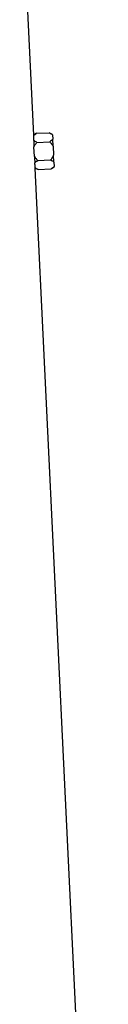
# Model space of a CAD drawing. Header units: millimetres. Extents: x 6 to 914, y 13 to 2073.
# Tile 10 of 12: x 743 to 783, y 1043 to 1558. Entities that reach past the tile are written whole.
import ezdxf

# ---------------------------------------------------------------- set-up
doc = ezdxf.new("R2010")
doc.units = ezdxf.units.MM

msp = doc.modelspace()

# ---------------------------------------------------------------- linework, layer by layer
at = {"color": 7, "linetype": 'Continuous', "lineweight": 25}
for p, q in [((747.22, 1497.23), (742.82, 1588.59)), ((748.66, 1498.16), (747.22, 1497.23)), ((748.66, 1498.16), (755.37, 1498.48)), ((748.89, 1493.41), (755.6, 1493.74)), ((757.06, 1497.61), (755.37, 1498.48)), ((757.07, 1497.35), (757.06, 1497.61)), ((757.07, 1497.35), (757.18, 1495.02)), ((757.36, 1491.4), (757.18, 1495.02)), ((747.37, 1490.92), (747.36, 1491.12)), ((747.59, 1486.26), (747.37, 1490.92)), ((757.36, 1491.4), (757.58, 1486.74)), ((747.6, 1486.08), (747.59, 1486.26)), ((749.35, 1483.93), (756.06, 1484.25)), ((757.76, 1483.12), (757.58, 1486.74)), ((783.32, 746.59), (748.05, 1479.97)), ((748.05, 1479.97), (749.58, 1479.18)), ((749.58, 1479.18), (756.29, 1479.51)), ((756.29, 1479.51), (757.88, 1480.53)), ((757.76, 1483.12), (757.87, 1480.79)), ((757.88, 1480.53), (757.87, 1480.79))]:
    msp.add_line(p, q, dxfattribs=at)
for centre, major_axis, start_param, end_param in [((524.8, 1483.81), (222.27, 16.05), 6.241284, 6.261065), ((524.8, 1464.78), (223.19, 16.11), 6.277606, 6.297328)]:
    msp.add_ellipse(centre, major_axis=major_axis, ratio=0.576237, start_param=start_param, end_param=end_param, dxfattribs=at)
msp.add_open_spline([(747.22, 1497.02), (747.6, 1497.42), (748.11, 1497.8), (748.66, 1498.16)], degree=3, dxfattribs=at)
for points, knots in [([(747.22, 1497.12), (747.22, 1497.15), (747.22, 1497.22), (747.22, 1497.09), (747.22, 1497.02)], [0, 0, 0, 0, 0.532906, 1, 1, 1, 1]), ([(747.26, 1494.48), (747.27, 1494), (747.28, 1493.48), (747.31, 1492.63), (747.32, 1492.33), (747.34, 1491.73), (747.35, 1491.43), (747.36, 1491.12)], [0, 0, 0, 0, 0.5, 0.5, 0.75, 0.75, 1, 1, 1, 1]), ([(748.89, 1493.41), (748.58, 1493.57), (748.28, 1493.74), (747.73, 1494.1), (747.48, 1494.28), (747.26, 1494.48)], [0, 0, 0, 0, 0.5, 0.5, 1, 1, 1, 1]), ([(755.37, 1498.48), (755.7, 1498.31), (756.02, 1498.13), (756.59, 1497.76), (756.85, 1497.56), (757.07, 1497.35)], [0, 0, 0, 0, 0.5, 0.5, 1, 1, 1, 1]), ([(757.18, 1495.02), (756.98, 1494.79), (756.74, 1494.57), (756.21, 1494.14), (755.91, 1493.94), (755.6, 1493.74)], [0, 0, 0, 0, 0.5, 0.5, 1, 1, 1, 1]), ([(755.6, 1493.74), (755.94, 1493.38), (756.26, 1493.02), (756.86, 1492.24), (757.13, 1491.83), (757.36, 1491.4)], [0, 0, 0, 0, 0.5, 0.5, 1, 1, 1, 1]), ([(747.37, 1490.92), (747.56, 1491.38), (747.79, 1491.81), (748.3, 1492.63), (748.59, 1493.03), (748.89, 1493.41)], [0, 0, 0, 0, 0.5, 0.5, 1, 1, 1, 1]), ([(749.35, 1483.93), (749.01, 1484.28), (748.69, 1484.65), (748.09, 1485.43), (747.82, 1485.83), (747.59, 1486.26)], [0, 0, 0, 0, 0.5, 0.5, 1, 1, 1, 1]), ([(747.6, 1486.08), (747.64, 1485.46), (747.68, 1484.86), (747.73, 1484.01), (747.75, 1483.73), (747.79, 1483.2), (747.81, 1482.95), (747.83, 1482.71)], [0, 0, 0, 0, 0.5, 0.5, 0.75, 0.75, 1, 1, 1, 1]), ([(747.83, 1482.71), (748.03, 1482.93), (748.26, 1483.14), (748.77, 1483.54), (749.05, 1483.74), (749.35, 1483.93)], [0, 0, 0, 0, 0.5, 0.5, 1, 1, 1, 1]), ([(757.58, 1486.74), (757.39, 1486.29), (757.16, 1485.86), (756.65, 1485.03), (756.36, 1484.64), (756.06, 1484.25)], [0, 0, 0, 0, 0.5, 0.5, 1, 1, 1, 1]), ([(756.06, 1484.25), (756.39, 1484.08), (756.7, 1483.91), (757.28, 1483.53), (757.54, 1483.33), (757.76, 1483.12)], [0, 0, 0, 0, 0.5, 0.5, 1, 1, 1, 1]), ([(748.03, 1480.18), (748.03, 1480.11), (748.05, 1479.98), (748.04, 1480.04), (748.04, 1480.08)], [0, 0, 0, 0, 0.477517, 1, 1, 1, 1]), ([(749.58, 1479.18), (749.28, 1479.33), (749.01, 1479.49), (748.48, 1479.82), (748.24, 1479.99), (748.03, 1480.18)], [0, 0, 0, 0, 0.5, 0.5, 1, 1, 1, 1]), ([(757.87, 1480.79), (757.67, 1480.56), (757.43, 1480.34), (756.89, 1479.91), (756.6, 1479.71), (756.29, 1479.51)], [0, 0, 0, 0, 0.5, 0.5, 1, 1, 1, 1])]:
    msp.add_open_spline(points, degree=3, knots=knots, dxfattribs=at)

doc.saveas('drawing.dxf')
